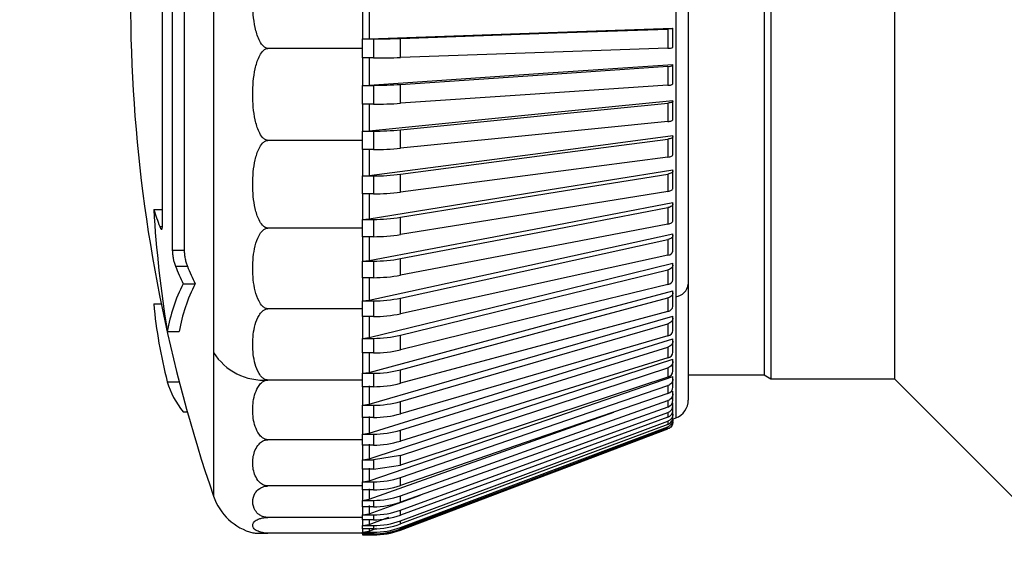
# Model space of a CAD drawing. Header units: millimetres. Extents: x 0 to 838, y 0 to 648.
# Tile 25 of 59: x 285 to 311, y 143 to 157. Entities that reach past the tile are written whole.
import ezdxf

# ---------------------------------------------------------------- set-up
doc = ezdxf.new("R2010")
doc.units = ezdxf.units.MM
doc.header["$LTSCALE"] = 3
doc.layers.add('DIMENSIONS', color=140, linetype='Continuous', lineweight=25)
doc.styles.add('SLDTEXTSTYLE0', font='TXT', dxfattribs={"width": 0.7})
doc.dimstyles.new('SLDDIMSTYLE0', dxfattribs={"dimtxt": 6.474023, "dimasz": 9.906, "dimexe": 0, "dimexo": 0.0625, "dimgap": 1.618506, "dimtad": 0, "dimtih": 1, "dimtoh": 1, "dimdec": 1, "dimrnd": 1e-09, "dimzin": 4, "dimdsep": 46, "dimtxsty": 'SLDTEXTSTYLE0', "dimsah": 1, "dimcen": 0.09, "dimadec": 0, "dimazin": 1, "dimtfac": 1, "dimtdec": 1, "dimtofl": 0, "dimtmove": 0, "dimatfit": 3, "dimfxl": 0, "dimfrac": 2, "dimtolj": 1, "dimtzin": 12, "dimarcsym": 0})

# ---------------------------------------------------------------- blocks, each defined once
blk = doc.blocks.new('_D_13')
at = {"layer": 'DIMENSIONS'}
for p, q in [((356.312, 140.752), (356.312, 83.099)), ((314.312, 134.092), (314.312, 83.099)), ((278.656, 92.624), (276.482, 92.624)), ((276.482, 92.624), (276.482, 82.334)), ((297.894, 92.624), (300.068, 92.624)), ((300.068, 92.624), (300.068, 82.334)), ((314.312, 92.624), (306.666, 92.624)), ((356.312, 92.624), (314.312, 92.624)), ((276.482, 82.334), (278.656, 82.334)), ((300.068, 82.334), (297.894, 82.334))]:
    blk.add_line(p, q, dxfattribs=at)
for points in [[(314.312, 92.624), (324.218, 91.1), (324.218, 94.148)], [(356.312, 92.624), (346.406, 94.148), (346.406, 91.1)]]:
    blk.add_solid(points, dxfattribs=at)
at = {"layer": 'DIMENSIONS', "char_height": 6.35, "attachment_point": 1, "style": 'SLDTEXTSTYLE0'}
for s, insert in [('42.0', (278.656, 102.258)), ('1.65', (278.656, 90.52))]:
    blk.add_mtext(s, dxfattribs=dict(at, insert=insert))

msp = doc.modelspace()

# ---------------------------------------------------------------- linework, layer by layer
for p, q in [((290.479365, 170.889503), (290.479365, 148.666373)), ((302.862386, 168.380267), (302.862386, 150.450899)), ((302.539083, 165.597289), (302.539083, 150.118253)), ((305.012385, 164.879858), (305.012385, 147.977493)), ((308.237384, 164.879858), (308.237384, 147.977493)), ((304.839182, 164.809554), (304.839182, 148.077494)), ((289.404291, 159.377812), (289.404291, 151.331819)), ((289.715107, 159.377812), (289.715107, 151.331819)), ((289.148117, 151.993482), (289.148117, 159.191831)), ((294.362384, 157.571613), (294.362384, 156.850866)), ((294.539089, 157.571799), (294.539089, 156.853869)), ((302.333082, 157.107881), (302.333082, 156.610048)), ((302.462387, 157.125271), (302.462387, 157.132029)), ((302.462387, 156.627431), (302.462387, 157.125271)), ((294.362384, 156.850866), (294.539089, 156.853869)), ((294.362384, 156.850866), (294.648352, 156.850866)), ((294.362384, 156.601741), (294.362384, 156.850866)), ((294.648352, 156.850866), (294.648352, 156.353033)), ((295.355286, 156.365029), (295.355286, 156.862861)), ((294.362384, 156.601741), (291.898104, 156.601741)), ((294.362384, 156.353033), (294.362384, 156.601741)), ((294.648352, 156.353033), (294.362384, 156.353033)), ((294.362384, 156.353033), (294.362384, 155.638135)), ((294.539089, 156.356028), (294.539089, 155.643924)), ((302.462387, 156.167782), (302.462387, 156.180828)), ((302.462387, 155.675887), (302.462387, 156.167782)), ((302.333082, 156.134225), (302.333082, 155.64233)), ((294.362384, 155.638135), (294.539089, 155.643924)), ((294.362384, 155.638135), (294.648352, 155.638135)), ((294.362384, 155.14624), (294.362384, 155.638135)), ((294.648352, 155.638135), (294.648352, 155.14624)), ((295.355286, 155.169397), (295.355286, 155.661291)), ((294.648352, 155.14624), (294.362384, 155.14624)), ((294.362384, 155.14624), (294.362384, 154.442637)), ((294.539089, 155.152029), (294.539089, 154.451168)), ((302.333082, 155.174023), (302.333082, 154.691814)), ((302.462387, 155.223503), (302.462387, 155.242733)), ((302.462387, 154.741294), (302.462387, 155.223503)), ((294.362384, 154.442637), (294.539089, 154.451168)), ((294.362384, 154.442637), (294.648352, 154.442637)), ((294.362384, 154.200948), (294.362384, 154.442637)), ((294.648352, 154.442637), (294.648352, 153.960428)), ((295.355286, 153.994574), (295.355286, 154.476776)), ((294.362384, 154.200948), (291.898104, 154.200948)), ((294.362384, 153.960428), (294.362384, 154.200948)), ((302.333082, 154.234587), (302.333082, 153.765737)), ((302.462387, 154.299608), (302.462387, 154.324881)), ((302.462387, 153.830758), (302.462387, 154.299608)), ((294.648352, 153.960428), (294.362384, 153.960428)), ((294.362384, 153.960428), (294.362384, 153.27347)), ((294.539089, 153.968967), (294.539089, 153.284683)), ((302.333082, 153.323068), (302.333082, 152.871146)), ((302.462387, 153.403132), (302.462387, 153.434261)), ((302.462387, 152.95121), (302.462387, 153.403132)), ((294.362384, 153.27347), (294.539089, 153.284683)), ((294.362384, 153.27347), (294.648352, 153.27347)), ((294.362384, 152.80462), (294.362384, 153.27347)), ((294.648352, 153.27347), (294.648352, 152.80462)), ((295.355286, 152.849487), (295.355286, 153.318337)), ((294.539089, 152.815833), (294.539089, 152.153342)), ((294.648352, 152.80462), (294.362384, 152.80462)), ((294.362384, 152.80462), (294.362384, 152.139536)), ((302.462387, 152.540906), (302.462387, 152.577638)), ((288.91899, 152.40126), (289.148117, 152.40126)), ((302.333082, 152.446403), (302.333082, 152.014843)), ((302.462387, 152.109346), (302.462387, 152.540906)), ((294.362384, 152.139536), (294.539089, 152.153342)), ((294.362384, 152.139536), (294.648352, 152.139536)), ((294.362384, 151.912614), (294.362384, 152.139536)), ((294.648352, 152.139536), (294.648352, 151.687606)), ((295.355286, 151.742852), (295.355286, 152.194782)), ((289.075415, 151.951387), (289.146702, 151.951387)), ((294.362384, 151.912614), (291.898104, 151.912614)), ((294.362384, 151.687606), (294.362384, 151.912614)), ((294.648352, 151.687606), (294.362384, 151.687606)), ((294.362384, 151.687606), (294.362384, 151.049457)), ((294.539089, 151.701412), (294.539089, 151.065751)), ((302.333082, 151.61126), (302.333082, 151.203348)), ((302.462387, 151.71948), (302.462387, 151.761546)), ((302.462387, 151.311568), (302.462387, 151.71948)), ((289.404291, 151.331819), (289.715107, 151.331819)), ((294.362384, 151.049457), (294.539089, 151.065751)), ((294.362384, 151.049457), (294.648352, 151.049457)), ((294.362384, 150.617897), (294.362384, 151.049457)), ((294.648352, 151.049457), (294.648352, 150.617897)), ((295.355286, 150.683104), (295.355286, 151.114664)), ((289.485331, 150.915391), (289.796802, 150.915391)), ((302.333082, 150.823995), (302.333082, 150.442838)), ((302.462387, 150.945111), (302.462387, 150.992184)), ((302.462387, 150.563947), (302.462387, 150.945111)), ((294.648352, 150.617897), (294.362384, 150.617897)), ((294.362384, 150.617897), (294.362384, 150.011539)), ((294.539089, 150.634191), (294.539089, 150.030195)), ((289.688039, 150.459654), (290.001164, 150.459654)), ((302.462387, 150.223686), (302.462387, 150.275423)), ((302.862386, 150.450899), (302.862386, 147.424712)), ((294.362384, 150.011539), (294.539089, 150.030195)), ((294.362384, 150.011539), (294.648352, 150.011539)), ((294.362384, 149.80629), (294.362384, 150.011539)), ((294.648352, 150.011539), (294.648352, 149.603627)), ((295.355286, 149.678296), (295.355286, 150.086208)), ((302.333082, 150.090604), (302.333082, 149.739093)), ((302.462387, 149.872183), (302.462387, 150.223686)), ((302.539083, 150.118253), (302.539083, 146.956979)), ((288.91899, 149.932041), (289.11453, 149.932041)), ((294.362384, 149.80629), (291.898104, 149.80629)), ((294.362384, 149.603627), (294.362384, 149.80629)), ((294.648352, 149.603627), (294.362384, 149.603627)), ((294.362384, 149.603627), (294.362384, 149.033672)), ((294.539089, 149.622283), (294.539089, 149.054556)), ((302.462387, 149.560711), (302.462387, 149.616702)), ((302.462387, 149.241536), (302.462387, 149.560711)), ((289.272788, 149.213492), (289.582553, 149.213492)), ((302.333082, 149.416662), (302.333082, 149.097486)), ((294.362384, 149.033672), (294.539089, 149.054556)), ((294.362384, 149.033672), (294.648352, 149.033672)), ((294.362384, 148.652508), (294.362384, 149.033672)), ((294.648352, 149.033672), (294.648352, 148.652508)), ((295.355286, 148.736081), (295.355286, 149.117238)), ((302.462387, 148.961215), (302.462387, 149.021043)), ((302.462387, 148.676797), (302.462387, 148.961215)), ((302.333082, 148.807309), (302.333082, 148.52289)), ((290.479365, 148.666373), (290.479365, 144.915476)), ((294.648352, 148.652508), (294.362384, 148.652508)), ((294.362384, 148.652508), (294.362384, 148.123301)), ((294.539089, 148.673392), (294.539089, 148.146248)), ((302.462387, 148.429773), (302.462387, 148.492976)), ((295.355286, 147.863626), (295.355286, 148.215129)), ((302.333082, 148.267171), (302.333082, 148.019678)), ((302.462387, 148.182279), (302.462387, 148.429773)), ((294.362384, 147.945962), (291.898104, 147.945962)), ((294.362384, 148.123301), (294.539089, 148.146248)), ((294.362384, 148.123301), (294.648352, 148.123301)), ((294.362384, 147.945962), (294.362384, 148.123301)), ((294.362384, 147.771797), (294.362384, 147.945962)), ((294.648352, 148.123301), (294.648352, 147.771797)), ((302.462387, 147.970422), (302.462387, 148.036524)), ((302.462387, 147.761731), (302.462387, 147.970422)), ((302.862386, 148.077494), (304.839182, 148.077494)), ((304.839182, 148.077494), (305.012385, 147.977493)), ((305.012385, 147.977493), (308.237384, 147.977493)), ((308.237384, 147.977493), (312.31239, 143.902495)), ((289.272788, 147.902659), (289.582509, 147.902659)), ((294.648352, 147.771797), (294.362384, 147.771797)), ((294.362384, 147.771797), (294.362384, 147.287353)), ((294.539089, 147.794745), (294.539089, 147.312193)), ((302.333082, 147.800363), (302.333082, 147.591679)), ((302.40352, 147.634207), (302.462387, 147.655158)), ((302.462387, 147.586658), (302.462387, 147.655158)), ((302.462387, 147.418364), (302.462387, 147.586658)), ((294.362384, 147.287353), (294.539089, 147.312193)), ((294.362384, 147.287353), (294.648352, 147.287353)), ((294.362384, 146.968178), (294.362384, 147.287353)), ((294.648352, 147.287353), (294.648352, 146.968178)), ((295.355286, 147.067576), (295.355286, 147.386751)), ((302.333082, 147.410437), (302.333082, 147.24215)), ((302.446495, 147.345967), (302.462387, 147.351778)), ((302.462387, 147.281407), (302.462387, 147.351778)), ((302.462387, 147.154792), (302.462387, 147.281407)), ((289.688039, 147.118933), (289.793368, 147.118933)), ((294.648352, 146.968178), (294.362384, 146.968178)), ((294.362384, 146.968178), (294.362384, 146.532199)), ((294.539089, 146.993018), (294.539089, 146.558738)), ((302.333082, 147.100366), (302.333082, 146.973751)), ((302.462387, 147.056988), (302.462387, 147.128693)), ((302.462387, 146.973006), (302.462387, 147.056988)), ((302.462387, 146.928004), (302.539083, 146.956979)), ((295.355286, 144.031598), (302.333082, 146.668187)), ((302.333082, 146.872505), (302.333082, 146.788529)), ((302.333082, 146.728589), (302.333082, 146.687894)), ((302.333082, 146.669715), (302.333082, 146.668187)), ((294.362384, 146.388157), (291.898104, 146.388157)), ((294.362384, 146.532199), (294.539089, 146.558738)), ((294.362384, 146.532199), (294.648352, 146.532199)), ((294.362384, 146.388157), (294.362384, 146.532199)), ((294.362384, 146.247781), (294.362384, 146.388157)), ((294.648352, 146.532199), (294.648352, 146.247781)), ((295.355286, 146.353981), (295.355286, 146.6384)), ((294.648352, 146.247781), (294.362384, 146.247781)), ((294.362384, 146.247781), (294.362384, 145.863577)), ((294.539089, 146.27432), (294.539089, 145.891613)), ((294.362384, 145.863577), (294.539089, 145.891613)), ((295.355286, 145.975775), (294.648352, 145.863577)), ((295.355286, 145.728282), (295.355286, 145.975775)), ((294.362384, 145.863577), (294.648352, 145.863577)), ((294.362384, 145.616083), (294.362384, 145.863577)), ((294.539089, 145.64412), (294.539089, 145.3159)), ((294.648352, 145.863577), (294.648352, 145.616083)), ((294.648352, 145.616083), (295.355286, 145.728282)), ((294.648352, 145.616083), (294.362384, 145.616083)), ((294.362384, 145.616083), (294.362384, 145.286581)), ((295.355286, 145.19523), (295.355286, 145.403921)), ((294.362384, 145.18021), (291.898104, 145.18021)), ((294.362384, 145.286581), (294.539089, 145.3159)), ((294.362384, 145.286581), (294.648352, 145.286581)), ((294.362384, 145.18021), (294.362384, 145.286581)), ((294.362384, 145.077891), (294.362384, 145.18021)), ((294.539089, 145.107216), (294.539089, 144.835978)), ((294.648352, 145.286581), (294.648352, 145.077891)), ((294.648352, 145.077891), (294.362384, 145.077891)), ((294.362384, 145.077891), (294.362384, 144.805594)), ((294.539089, 144.455506), (295.877474, 144.944726)), ((295.355286, 144.758894), (295.355286, 144.927188)), ((294.362384, 144.805594), (294.539089, 144.835978)), ((294.362384, 144.805594), (294.648352, 144.805594)), ((294.362384, 144.637301), (294.362384, 144.805594)), ((294.648352, 144.637301), (294.362384, 144.637301)), ((294.362384, 144.637301), (294.362384, 144.424289)), ((294.539089, 144.667692), (294.539089, 144.455506)), ((294.648352, 144.805594), (294.648352, 144.637301)), ((294.362384, 144.35882), (291.898104, 144.35882)), ((294.362384, 144.424289), (294.539089, 144.455506)), ((294.362384, 144.424289), (294.648352, 144.424289)), ((294.362384, 144.35882), (294.362384, 144.424289)), ((294.362384, 144.297673), (294.362384, 144.35882)), ((294.539089, 144.177369), (295.05496, 144.369519)), ((294.648352, 144.424289), (294.648352, 144.297673)), ((295.355286, 144.422582), (295.355286, 144.549205)), ((294.648352, 144.297673), (294.362384, 144.297673)), ((294.362384, 144.297673), (294.362384, 144.145555)), ((294.362384, 144.145555), (294.539089, 144.177369)), ((294.362384, 144.145555), (294.648352, 144.145555)), ((294.362384, 144.061579), (294.362384, 144.145555)), ((294.539089, 144.297673), (294.539089, 144.177369)), ((294.539089, 144.003688), (294.73355, 144.07692)), ((294.648352, 144.145555), (294.648352, 144.061579)), ((295.355286, 144.188865), (295.355286, 144.272848)), ((295.355286, 144.059523), (295.355286, 144.100218)), ((294.362384, 143.948949), (291.898104, 143.948949)), ((294.648352, 144.061579), (294.362384, 144.061579)), ((294.362384, 144.061579), (294.362384, 143.971524)), ((294.362384, 143.971524), (294.539089, 144.003688)), ((294.362384, 143.971524), (294.648352, 143.971524)), ((294.362384, 143.948949), (294.362384, 143.971524)), ((294.362384, 143.930822), (294.362384, 143.948949)), ((294.648352, 143.930822), (294.362384, 143.930822)), ((294.362384, 143.930822), (294.362384, 143.903515)), ((294.362384, 143.903515), (294.648352, 143.903515)), ((294.362384, 143.902495), (294.362384, 143.903515)), ((294.362384, 143.902495), (294.648352, 143.902495)), ((294.539089, 144.061579), (294.539089, 144.003688)), ((294.648352, 143.971524), (294.648352, 143.930822)), ((294.648352, 143.903515), (294.648352, 143.902495)), ((295.355286, 144.031598), (295.355286, 144.032634))]:
    msp.add_line(p, q)
at = {"flags": 128}
for points in [[(294.539089, 156.853869), (299.209687, 157.017834), (302.462387, 157.132029)], [(295.355286, 156.862861), (299.442637, 157.006382), (302.333082, 157.107881)], [(302.333082, 156.610048), (298.607583, 156.479224), (295.355286, 156.365029)], [(294.539089, 155.643924), (299.209687, 155.96041), (302.462387, 156.180828)], [(295.355286, 155.661291), (299.442637, 155.938311), (302.333082, 156.134225)], [(302.333082, 155.64233), (298.607583, 155.389822), (295.355286, 155.169397)], [(294.539089, 154.451168), (299.20968, 154.917768), (302.462387, 155.242733)], [(295.355286, 154.476776), (299.442629, 154.885194), (302.333082, 155.174023)], [(302.462387, 155.223503), (302.460107, 155.215538), (302.45332, 155.207752), (302.442166, 155.200331), (302.426922, 155.193432), (302.407916, 155.187218), (302.385594, 155.181839), (302.360456, 155.177406), (302.333082, 155.174023)], [(302.333082, 154.691814), (298.607583, 154.319546), (295.355286, 153.994574)], [(302.333082, 154.691814), (302.360456, 154.695197), (302.385594, 154.69963), (302.407916, 154.705009), (302.426922, 154.711223), (302.442166, 154.718115), (302.45332, 154.725543), (302.460107, 154.733329), (302.462387, 154.741294)], [(294.539089, 153.284683), (299.20968, 153.897843), (302.462387, 154.324881)], [(295.355286, 153.318337), (299.442637, 153.855032), (302.333082, 154.234587)], [(302.333082, 153.765737), (298.607583, 153.276532), (295.355286, 152.849487)], [(302.333082, 153.765737), (302.360456, 153.770178), (302.385594, 153.776004), (302.407916, 153.783082), (302.426922, 153.79124), (302.442166, 153.8003), (302.45332, 153.810061), (302.460107, 153.82029), (302.462387, 153.830758)], [(294.539089, 152.153342), (299.20968, 152.908391), (302.462387, 153.434261)], [(295.355286, 152.194782), (299.442637, 152.855678), (302.333082, 153.323068)], [(302.333082, 152.871146), (298.607583, 152.268729), (295.355286, 151.742852)], [(302.333082, 152.871146), (302.360456, 152.876615), (302.385594, 152.88379), (302.407916, 152.892499), (302.426922, 152.902543), (302.442166, 152.913704), (302.45332, 152.925721), (302.460107, 152.93832), (302.462387, 152.95121)], [(294.539089, 151.065751), (299.20968, 151.956952), (302.462387, 152.577638)], [(295.355286, 151.114664), (299.442637, 151.894732), (302.333082, 152.446403)], [(302.333082, 152.014843), (302.360456, 152.021295), (302.385594, 152.029759), (302.407916, 152.040041), (302.426922, 152.051902), (302.442166, 152.065075), (302.45332, 152.079261), (302.460107, 152.094125), (302.462387, 152.109346)], [(302.333082, 152.014843), (298.607583, 151.303804), (295.355286, 150.683104)], [(294.539089, 150.030195), (299.20968, 151.05076), (302.462387, 151.761546)], [(295.355286, 150.086208), (299.442637, 150.979511), (302.333082, 151.61126)], [(302.333082, 151.203348), (298.607583, 150.389097), (295.355286, 149.678296)], [(294.539089, 149.054556), (299.209687, 150.196715), (302.462387, 150.992184)], [(295.355286, 149.117238), (299.442637, 150.116979), (302.333082, 150.823995)], [(294.539089, 148.146248), (299.20968, 149.401321), (302.462387, 150.275423)], [(302.333082, 150.442838), (298.607583, 149.531565), (295.355286, 148.736081)], [(295.355286, 148.215129), (299.442629, 149.313695), (302.333082, 150.090604)], [(302.333082, 149.739093), (298.607583, 148.73775), (295.355286, 147.863626)], [(294.539089, 147.312193), (299.209687, 148.67062), (302.462387, 149.616702)], [(295.355286, 147.386751), (299.442637, 148.575782), (302.333082, 149.416662)], [(294.539089, 146.558738), (299.209687, 148.010178), (302.462387, 149.021043)], [(302.333082, 149.097486), (298.607583, 148.01368), (295.355286, 147.067576)], [(295.355286, 146.6384), (299.442637, 147.908843), (302.333082, 148.807309)], [(294.539089, 145.891613), (299.209687, 147.425025), (302.462387, 148.492976)], [(302.333082, 148.52289), (298.607583, 147.364869), (295.355286, 146.353981)], [(295.355286, 145.975775), (299.442637, 147.317967), (302.333082, 148.267171)], [(294.539089, 145.3159), (299.20968, 146.919607), (302.462387, 148.036524)], [(302.333082, 148.019678), (298.607583, 146.796255), (295.355286, 145.728282)], [(295.355286, 145.403921), (299.442629, 146.807647), (302.333082, 147.800363)], [(302.333082, 147.591679), (298.607583, 146.312169), (295.355286, 145.19523)], [(295.355286, 144.927188), (299.442637, 146.381765), (302.333082, 147.410437)], [(302.333082, 147.24215), (298.607583, 145.916297), (295.355286, 144.758894)], [(294.539089, 144.835978), (299.20968, 146.497785), (300.921182, 147.106766)], [(295.355286, 144.549205), (299.442637, 146.04356), (302.333082, 147.100366)], [(302.333082, 146.973751), (298.607583, 145.611635), (295.355286, 144.422582)], [(295.355286, 144.272848), (299.442637, 145.795613), (302.333082, 146.872505)], [(302.333082, 146.788529), (298.607583, 145.400523), (295.355286, 144.188865)], [(295.355286, 144.100218), (299.442637, 145.639799), (302.333082, 146.728589)], [(302.333082, 146.687894), (298.607583, 145.284555), (295.355286, 144.059523)], [(295.355286, 144.032634), (299.442637, 145.577318), (302.333082, 146.669715)]]:
    msp.add_lwpolyline(points, dxfattribs=at)
for centre, radius, start, end in [((328.312288, 157.902478), 39.999904, 167.9329754, 198.9459374), ((294.656832, 177.188189), 20.337325, 269.9761113, 271.9681222), ((302.357461, 156.918334), 0.309248, 265.4785995, 289.8339313), ((294.657853, 176.630157), 20.277126, 269.973154, 271.9710795), ((302.355181, 156.314973), 0.182094, 263.0294518, 306.0676415), ((294.656871, 166.1805), 10.542368, 269.9537014, 273.7985331), ((302.355187, 155.823056), 0.182073, 263.0268187, 306.0702746), ((294.657067, 165.682627), 10.536391, 269.9526104, 273.7996241), ((294.656699, 161.60637), 7.163738, 269.933242, 275.5962095), ((294.656804, 161.12042), 7.159997, 269.9323625, 275.5982939), ((294.656244, 158.740799), 5.467335, 269.9172939, 277.34582), ((294.656444, 158.268808), 5.464194, 269.9151558, 277.347958), ((321.0393, 154.352654), 32.179532, 183.4765969, 189.1896471), ((306.585434, 158.291905), 18.622646, 198.4402902, 199.9057273), ((294.655809, 156.594728), 4.455198, 269.9040971, 279.0329407), ((294.655809, 156.142798), 4.455198, 269.9040971, 279.0329407), ((302.326202, 151.342928), 0.139749, 272.8218902, 347.0323669), ((294.655087, 154.84108), 3.791629, 269.8982252, 280.6418657), ((307.580468, 158.691002), 19.695028, 203.2535467, 204.7046266), ((307.715602, 158.676864), 19.527515, 203.4196999, 204.8852074), ((294.655225, 154.408025), 3.790135, 269.8961008, 280.6439902), ((302.318098, 150.588418), 0.146349, 275.8765791, 350.374366), ((293.573657, 148.472607), 4.364217, 152.9154811, 170.2259261), ((293.85746, 148.470856), 4.338932, 152.71859, 170.1449329), ((302.480827, 150.498307), 0.384493, 278.7146748, 352.9174027), ((294.654433, 153.337738), 3.326205, 269.895252, 282.1637478), ((302.263213, 151.212914), 13.405556, 185.4828594, 194.2960138), ((302.309749, 149.891121), 0.153808, 278.7254696, 352.9273351), ((294.654494, 152.929245), 3.325624, 269.8941763, 282.1648236), ((302.301442, 149.255947), 0.161588, 281.2917227, 354.8833472), ((294.653672, 152.020645), 2.986978, 269.8979619, 283.585193), ((294.653662, 151.639307), 2.986804, 269.8981498, 283.5861961), ((291.790521, 149.491293), 1.549072, 212.1762345, 273.9824123), ((302.293393, 148.687507), 0.169333, 283.5555094, 356.3738252), ((294.65285, 150.855726), 2.732429, 269.9056936, 284.8965035), ((302.285859, 148.189945), 0.176694, 285.5011806, 357.5135932), ((291.335139, 148.493506), 2.145319, 195.9865817, 219.8463938), ((294.652887, 150.503936), 2.732143, 269.9049042, 284.8972929), ((302.27907, 147.766936), 0.183391, 287.1286722, 358.3737866), ((302.273221, 147.421624), 0.189194, 288.4453287, 359.0125556), ((302.362382, 147.42472), 0.500004, 290.695395, 359.9991031), ((294.652031, 149.82479), 2.53744, 269.916929, 286.0902526), ((302.268489, 147.283197), 0.193906, 289.4579623, 359.4711432), ((294.652031, 149.505615), 2.53744, 269.916929, 286.0902526), ((302.268501, 147.156573), 0.193894, 289.4554585, 359.4736471), ((302.265056, 146.973766), 0.197333, 290.1653154, 359.779235), ((294.6513, 148.918559), 2.386361, 269.9292205, 287.1577634), ((294.6513, 148.63414), 2.386361, 269.9292205, 287.1577634), ((294.649974, 147.465009), 2.178429, 269.957337, 288.8911151), ((294.649945, 147.256496), 2.178606, 269.9581156, 288.8903365), ((291.898103, 145.402493), 1.500001, 198.9460832, 254.953566), ((294.649367, 146.915514), 2.10992, 269.972439, 289.546469), ((294.649339, 146.747386), 2.110085, 269.9732153, 289.5456926), ((294.648949, 146.483728), 2.059439, 269.9834039, 290.058253), ((294.648984, 146.357028), 2.059355, 269.9824225, 290.0580634), ((294.64861, 146.170777), 2.025223, 269.9927079, 290.4223285), ((294.648582, 146.087071), 2.025491, 269.9935114, 290.4203552), ((294.648366, 145.977439), 2.005914, 269.9996127, 290.6352673), ((294.648394, 145.936473), 2.005652, 269.9988109, 290.6372381), ((294.648345, 145.903369), 1.999853, 270.0001996, 290.7013049), ((294.648393, 145.902302), 1.999808, 269.9988315, 290.7003355)]:
    msp.add_arc(centre, radius, start, end)
for points, knots in [([(291.898104, 156.601741), (291.885792, 156.602759), (291.860409, 156.604859), (291.808232, 156.628427), (291.732837, 156.697978), (291.636951, 156.874353), (291.528764, 157.255654), (291.483778, 157.822307), (291.528879, 158.388559), (291.636988, 158.770327), (291.733672, 158.945866), (291.808607, 159.015763), (291.860471, 159.039001), (291.885787, 159.041058), (291.898104, 159.042059)], [0, 0, 0, 0, 0.013626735, 0.028093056, 0.062548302, 0.125324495, 0.248130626, 0.500143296, 0.7521674, 0.874782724, 0.937930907, 0.971980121, 0.986367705, 1, 1, 1, 1]), ([(302.462387, 157.125271), (302.459423, 157.123364), (302.448866, 157.116572), (302.421652, 157.115161), (302.3821, 157.110057), (302.350653, 157.108661), (302.333082, 157.107881)], [0, 0, 0, 0, 0.079707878, 0.283901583, 0.599871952, 1, 1, 1, 1]), ([(291.898104, 154.200948), (291.885797, 154.201948), (291.860453, 154.204009), (291.808366, 154.227108), (291.733051, 154.295369), (291.637045, 154.468822), (291.528818, 154.843982), (291.483752, 155.401737), (291.528926, 155.959109), (291.637095, 156.334726), (291.733872, 156.507367), (291.808745, 156.575957), (291.860513, 156.59874), (291.885792, 156.600758), (291.898104, 156.601741)], [0, 0, 0, 0, 0.013812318, 0.02844352, 0.063143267, 0.126037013, 0.248717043, 0.500141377, 0.751577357, 0.874069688, 0.937341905, 0.97162942, 0.986181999, 1, 1, 1, 1]), ([(291.898104, 151.912614), (291.88581, 151.913563), (291.860568, 151.915513), (291.808766, 151.937341), (291.73366, 152.001866), (291.637366, 152.16704), (291.528971, 152.524684), (291.483679, 153.057159), (291.529063, 153.589272), (291.63744, 153.947362), (291.73446, 154.111739), (291.809147, 154.176587), (291.860629, 154.198098), (291.885805, 154.200012), (291.898104, 154.200948)], [0, 0, 0, 0, 0.014368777, 0.029500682, 0.064936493, 0.128206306, 0.25051488, 0.500141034, 0.749782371, 0.871905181, 0.935565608, 0.970574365, 0.985624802, 1, 1, 1, 1]), ([(302.462387, 154.299608), (302.45999, 154.292327), (302.454124, 154.27451), (302.423158, 154.257778), (302.383109, 154.242997), (302.350806, 154.237567), (302.333082, 154.234587)], [0, 0, 0, 0, 0.146678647, 0.358934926, 0.648265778, 1, 1, 1, 1]), ([(302.462387, 153.403132), (302.460153, 153.394238), (302.455, 153.373718), (302.424145, 153.351692), (302.383508, 153.333513), (302.350841, 153.326746), (302.333082, 153.323068)], [0, 0, 0, 0, 0.166099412, 0.383214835, 0.664705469, 1, 1, 1, 1]), ([(302.462387, 152.540906), (302.460279, 152.530485), (302.455608, 152.50739), (302.425079, 152.480485), (302.383969, 152.458821), (302.350887, 152.450748), (302.333082, 152.446403)], [0, 0, 0, 0, 0.182651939, 0.40476671, 0.679639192, 1, 1, 1, 1]), ([(289.075415, 151.951387), (289.081129, 151.937507), (289.090187, 151.915509), (289.102648, 151.888729), (289.126815, 151.875898), (289.138416, 151.897331), (289.143665, 151.920421), (289.147575, 151.954464), (289.147925, 151.979656), (289.148117, 151.993482)], [0, 0, 0, 0, 0.214858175, 0.340554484, 0.439432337, 0.514517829, 0.635217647, 0.799788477, 1, 1, 1, 1]), ([(291.898104, 149.80629), (291.88583, 149.807156), (291.860745, 149.808925), (291.809414, 149.828739), (291.734747, 149.887216), (291.637992, 150.038874), (291.529259, 150.368142), (291.483539, 150.859802), (291.529336, 151.351123), (291.638096, 151.680832), (291.73553, 151.831697), (291.80979, 151.890525), (291.860805, 151.910024), (291.885825, 151.911761), (291.898104, 151.912614)], [0, 0, 0, 0, 0.0153677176, 0.0314056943, 0.0681980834, 0.1321914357, 0.2538415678, 0.5001395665, 0.7464541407, 0.867922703, 0.9323261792, 0.9686737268, 0.9846252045, 1, 1, 1, 1]), ([(302.462387, 151.71948), (302.460373, 151.707618), (302.456034, 151.682064), (302.4259, 151.650717), (302.384469, 151.625599), (302.350942, 151.616244), (302.333082, 151.61126)], [0, 0, 0, 0, 0.196517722, 0.423384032, 0.692824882, 1, 1, 1, 1]), ([(289.404291, 151.331819), (289.405629, 151.298383), (289.407749, 151.245437), (289.417667, 151.172564), (289.42981, 151.10138), (289.446423, 151.032237), (289.465495, 150.966268), (289.478752, 150.932266), (289.485331, 150.915391)], [0, 0, 0, 0, 0.235288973, 0.372588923, 0.517169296, 0.74332014, 0.87261299, 1, 1, 1, 1]), ([(289.715107, 151.331819), (289.715458, 151.315488), (289.716204, 151.280772), (289.723104, 151.207507), (289.737799, 151.114114), (289.761779, 151.009097), (289.785827, 150.944755), (289.796802, 150.915391)], [0, 0, 0, 0, 0.114875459, 0.24419792, 0.517240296, 0.779682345, 1, 1, 1, 1]), ([(302.462387, 150.945111), (302.460441, 150.931901), (302.456331, 150.904006), (302.42661, 150.868614), (302.384974, 150.840199), (302.351, 150.82959), (302.333082, 150.823995)], [0, 0, 0, 0, 0.208042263, 0.439304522, 0.704278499, 1, 1, 1, 1]), ([(302.462387, 150.223686), (302.460491, 150.209225), (302.456544, 150.179135), (302.427195, 150.140102), (302.385475, 150.108573), (302.351059, 150.09677), (302.333082, 150.090604)], [0, 0, 0, 0, 0.217551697, 0.452686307, 0.714104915, 1, 1, 1, 1]), ([(291.898104, 147.945962), (291.885854, 147.946721), (291.860966, 147.948264), (291.810265, 147.965415), (291.736438, 148.015833), (291.639122, 148.148932), (291.529769, 148.439738), (291.483295, 148.876433), (291.529822, 149.312848), (291.639276, 149.604052), (291.737179, 149.736409), (291.810649, 149.78715), (291.861021, 149.804034), (291.885849, 149.805544), (291.898104, 149.80629)], [0, 0, 0, 0, 0.016951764, 0.034440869, 0.073479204, 0.13875141, 0.259386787, 0.500138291, 0.740905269, 0.861370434, 0.927085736, 0.965642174, 0.983040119, 1, 1, 1, 1]), ([(302.462387, 149.560711), (302.460527, 149.545102), (302.456699, 149.512975), (302.427683, 149.470671), (302.385939, 149.436301), (302.351114, 149.423362), (302.333082, 149.416662)], [0, 0, 0, 0, 0.225402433, 0.463922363, 0.722430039, 1, 1, 1, 1]), ([(302.462387, 148.961215), (302.460555, 148.944571), (302.456814, 148.910595), (302.428072, 148.865405), (302.38637, 148.828467), (302.351164, 148.814489), (302.333082, 148.807309)], [0, 0, 0, 0, 0.231823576, 0.473195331, 0.729418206, 1, 1, 1, 1]), ([(302.462387, 148.429773), (302.460575, 148.412211), (302.456901, 148.376591), (302.428384, 148.328884), (302.38675, 148.289691), (302.351209, 148.274777), (302.333082, 148.267171)], [0, 0, 0, 0, 0.237050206, 0.4808079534, 0.7352091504, 1, 1, 1, 1]), ([(291.898104, 146.388157), (291.88588, 146.388787), (291.861201, 146.390059), (291.811265, 146.404105), (291.738834, 146.444823), (291.641171, 146.554651), (291.530718, 146.797711), (291.482844, 147.167311), (291.53074, 147.536714), (291.6414, 147.780107), (291.739516, 147.889274), (291.811655, 147.930285), (291.861254, 147.944097), (291.885875, 147.945343), (291.898104, 147.945962)], [0, 0, 0, 0, 0.019378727, 0.039124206, 0.081783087, 0.149316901, 0.268502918, 0.500132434, 0.731780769, 0.850812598, 0.918848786, 0.960966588, 0.980611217, 1, 1, 1, 1]), ([(302.462387, 147.970422), (302.46059, 147.952073), (302.456963, 147.915031), (302.428635, 147.865178), (302.387073, 147.824065), (302.351245, 147.808336), (302.333082, 147.800363)], [0, 0, 0, 0, 0.241221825, 0.486959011, 0.739908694, 1, 1, 1, 1]), ([(302.462387, 147.586658), (302.460602, 147.567657), (302.45701, 147.529435), (302.428826, 147.477823), (302.387341, 147.435127), (302.351276, 147.418715), (302.333082, 147.410437)], [0, 0, 0, 0, 0.24446141, 0.491758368, 0.743610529, 1, 1, 1, 1]), ([(302.462387, 147.056988), (302.460615, 147.037105), (302.457067, 146.997283), (302.429066, 146.943313), (302.387701, 146.898502), (302.351316, 146.881183), (302.333082, 146.872505)], [0, 0, 0, 0, 0.248619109, 0.497946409, 0.748408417, 1, 1, 1, 1]), ([(302.462387, 146.915107), (302.460618, 146.895003), (302.45708, 146.854779), (302.429123, 146.800226), (302.387795, 146.754888), (302.351326, 146.737358), (302.333082, 146.728589)], [0, 0, 0, 0, 0.24962989, 0.499458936, 0.749599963, 1, 1, 1, 1]), ([(302.462387, 146.856851), (302.46062, 146.836673), (302.457085, 146.796318), (302.429146, 146.741577), (302.387824, 146.696085), (302.351329, 146.678505), (302.333082, 146.669715)], [0, 0, 0, 0, 0.250002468, 0.500009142, 0.750009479, 1, 1, 1, 1]), ([(291.898104, 145.18021), (291.885905, 145.180693), (291.861425, 145.181664), (291.812296, 145.192322), (291.741929, 145.222379), (291.644896, 145.304824), (291.53285, 145.491296), (291.481816, 145.784375), (291.532853, 146.077349), (291.645205, 146.264069), (291.742552, 146.345938), (291.812689, 146.376271), (291.861475, 146.386728), (291.885899, 146.387681), (291.898104, 146.388157)], [0, 0, 0, 0, 0.02311426, 0.046384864, 0.094948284, 0.166644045, 0.283954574, 0.500122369, 0.716314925, 0.833498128, 0.90578402, 0.953718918, 0.976872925, 1, 1, 1, 1]), ([(291.898104, 144.35882), (291.885926, 144.359145), (291.86161, 144.359793), (291.813198, 144.366906), (291.745349, 144.386261), (291.651248, 144.43887), (291.538948, 144.559372), (291.478914, 144.76964), (291.538966, 144.979898), (291.651644, 145.100526), (291.745899, 145.152735), (291.8136, 145.172288), (291.861657, 145.179255), (291.88592, 145.17989), (291.898104, 145.18021)], [0, 0, 0, 0, 0.028981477, 0.057868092, 0.116283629, 0.195991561, 0.31162079, 0.500097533, 0.688605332, 0.804166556, 0.88461545, 0.942256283, 0.971001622, 1, 1, 1, 1]), ([(291.898104, 143.948949), (291.88594, 143.94911), (291.861732, 143.94943), (291.813814, 143.952949), (291.748164, 143.962066), (291.659177, 143.986929), (291.558585, 144.033141), (291.471334, 144.153963), (291.558655, 144.274789), (291.659631, 144.320991), (291.748653, 144.345707), (291.814222, 144.354918), (291.861776, 144.358351), (291.885933, 144.358663), (291.898104, 144.35882)], [0, 0, 0, 0, 0.038062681, 0.075750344, 0.150281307, 0.24528739, 0.362836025, 0.500051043, 0.637326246, 0.75489532, 0.850879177, 0.92440775, 0.961914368, 1, 1, 1, 1]), ([(291.509721, 143.955535), (291.529093, 143.954237), (291.581546, 143.950722), (291.663712, 143.95041), (291.749663, 143.949341), (291.814439, 143.949116), (291.861815, 143.948971), (291.885938, 143.948956), (291.898104, 143.948949)], [0, 0, 0, 0, 0.149903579, 0.405870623, 0.634168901, 0.813729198, 0.906049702, 1, 1, 1, 1])]:
    msp.add_open_spline(points, degree=3, knots=knots)

# ---------------------------------------------------------------- dimensions: what is measured, and where the dimension line sits
at = {"layer": 'DIMENSIONS'}
dim = msp.add_linear_dim(base=(314.312387, 92.623547), p1=(356.312387, 144.562492), p2=(314.312387, 137.902492), angle=0, dimstyle='SLDDIMSTYLE0', dxfattribs=at)
dim.commit()
dim.dimension.update_dxf_attribs({"geometry": '_D_13', "text_midpoint": (288.274585, 92.623547), "dimtype": 160})

doc.saveas('drawing.dxf')
